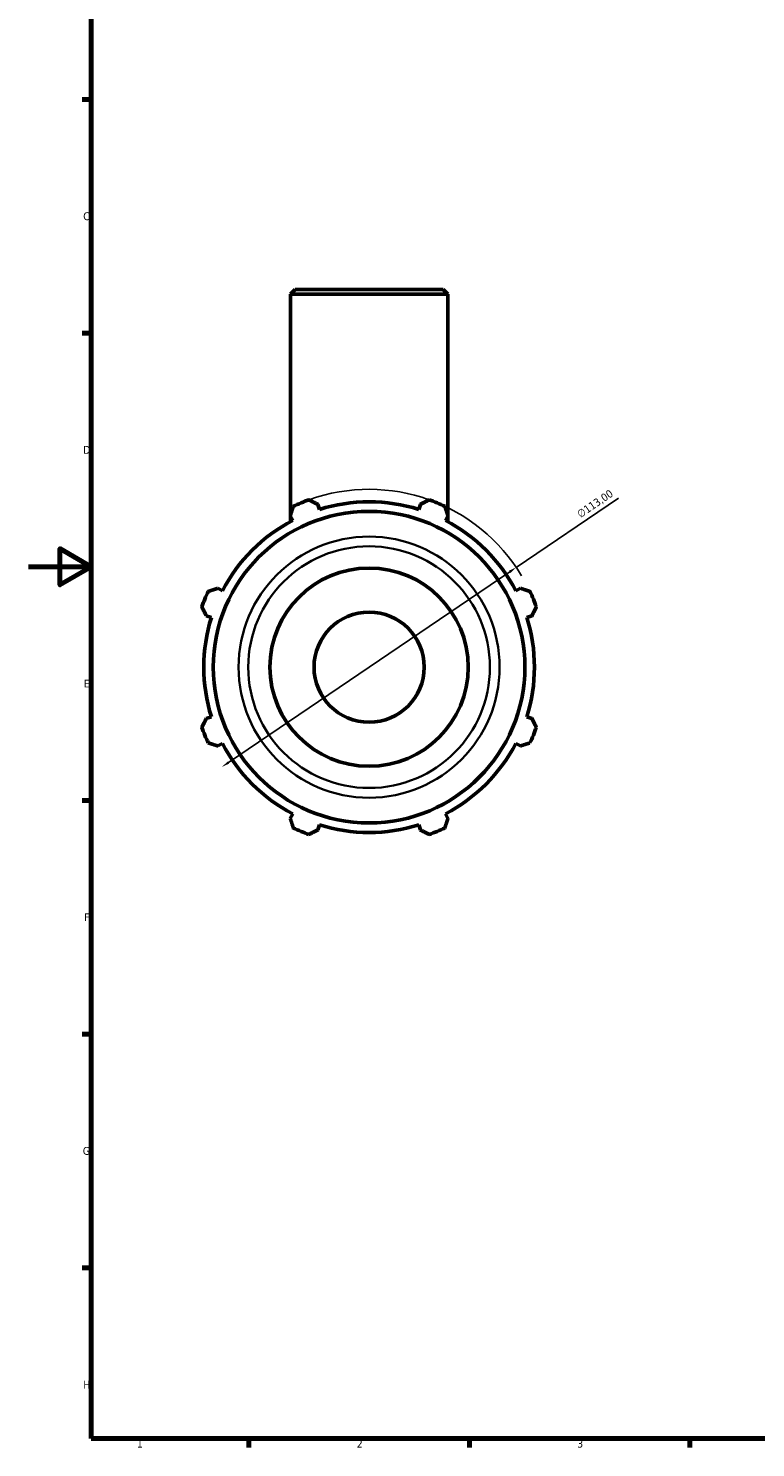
# Model space of a CAD drawing. Header units: millimetres. Extents: x 0 to 931, y 0 to 936.
# Tile 1 of 6: x 0 to 231, y 17 to 468. Entities that reach past the tile are written whole.
import ezdxf

# ---------------------------------------------------------------- set-up
doc = ezdxf.new("R2010")
doc.units = ezdxf.units.MM
for name, color, linetype, lineweight in [('Border (ISO)', 7, 'Continuous', 70), ('Dimension (ISO)', 7, 'Continuous', 25), ('Visible (ISO)', 7, 'Continuous', 50), ('Visible Narrow (ISO)', 7, 'Continuous', 35)]:
    doc.layers.add(name, color=color, linetype=linetype, lineweight=lineweight)
doc.styles.add('Note Text (ISO)', font='tahoma.ttf')
doc.dimstyles.new('Default (ISO)', dxfattribs={"dimtxt": 2.5, "dimasz": 2.5, "dimexe": 3.175, "dimexo": 0, "dimgap": 0.762, "dimtad": 1, "dimrnd": 1e-08, "dimzin": 0, "dimtxsty": 'Note Text (ISO)', "dimcen": 0.09, "dimdle": 10, "dimclrd": 256, "dimclre": 256, "dimclrt": 256, "dimazin": 0, "dimtfac": 1.40208, "dimtmove": 0, "dimatfit": 3, "dimfxl": 1, "dimtolj": 1, "dimtzin": 0, "dimlwd": -1, "dimlwe": -1, "dimarcsym": 0})

# ---------------------------------------------------------------- blocks, each defined once
blk = doc.blocks.new('Borders Default Border')
at = {"layer": 'Border (ISO)'}
for p, q in [((20, 445.5), (17.1, 445.5)), ((20, 371.25), (17.1, 371.25)), ((20, 222.75), (17.1, 222.75)), ((20, 148.5), (17.1, 148.5)), ((20, 74.25), (17.1, 74.25)), ((70.08, 20), (70.08, 17.1)), ((140.17, 20), (140.17, 17.1)), ((210.25, 20), (210.25, 17.1))]:
    blk.add_line(p, q, dxfattribs=at)
at = {"layer": 'Border (ISO)', "flags": 128}
for points in [[(20, 20), (20, 574), (821, 574), (821, 20), (20, 20)], [(0, 297), (20, 297), (10, 302.77), (10, 291.23), (20, 297)]]:
    blk.add_lwpolyline(points, dxfattribs=at)
at = {"layer": 'Border (ISO)', "color": 232, "true_color": 0xca0064, "char_height": 2.5, "attachment_point": 7, "style": 'Note Text (ISO)'}
for s, insert in [('C', (17.43, 407.08)), ('D', (17.43, 332.88)), ('E', (17.64, 258.63)), ('F', (17.7, 184.38)), ('G', (17.31, 110.08)), ('H', (17.44, 35.88)), ('1', (34.48, 17.1)), ('2', (104.37, 17.1)), ('3', (174.43, 17.05))]:
    blk.add_mtext(s, dxfattribs=dict(at, insert=insert))
blk = doc.blocks.new('*D11')
at = {"layer": 'Defpoints', "color": 0, "transparency": 16777216}
for p in [(155.05, 296.8), (61.52, 233.39)]:
    blk.add_point(p, dxfattribs=at)
at = {"layer": 'Dimension (ISO)', "transparency": 16777216}
for p, q in [((155.05, 296.8), (187.54, 318.83)), ((63.58, 234.8), (152.98, 295.4))]:
    blk.add_line(p, q, dxfattribs=at)
blk.add_arc((108.28, 265.1), 56.5, 30.9149, 109.792, dxfattribs=at)
for points in [[(152.74, 295.74), (153.21, 295.05), (155.05, 296.8)], [(63.35, 235.14), (63.82, 234.45), (61.52, 233.39)]]:
    blk.add_solid(points, dxfattribs=at)
at = {"layer": 'Dimension (ISO)', "color": 232, "true_color": 0xca0064, "transparency": 16777216, "insert": (174.03, 314.47), "char_height": 2.5, "attachment_point": 1, "rotation": 34.1346, "style": 'Note Text (ISO)'}
blk.add_mtext('\\A1;∅113,00', dxfattribs=at)

msp = doc.modelspace()

# ---------------------------------------------------------------- linework, layer by layer
at = {"layer": 'Visible (ISO)'}
for p, q in [((84.781, 385.098), (83.281, 383.598)), ((133.281, 383.598), (83.281, 383.598)), ((83.281, 313.348), (83.281, 383.598)), ((84.781, 385.098), (131.781, 385.098)), ((131.781, 385.098), (133.281, 383.598)), ((133.281, 313.348), (133.281, 383.598)), ((92.481, 315.211), (91.971, 316.828)), ((124.592, 316.828), (124.082, 315.211)), ((83.236, 313.21), (84.019, 311.706)), ((83.281, 311.315), (83.281, 313.123)), ((132.544, 311.706), (133.327, 313.21)), ((133.281, 311.315), (133.281, 313.123)), ((61.673, 289.361), (60.17, 290.143)), ((156.393, 290.143), (154.889, 289.361)), ((56.552, 281.408), (58.168, 280.899)), ((158.394, 280.899), (160.011, 281.408)), ((58.168, 249.298), (56.552, 248.788)), ((160.011, 248.788), (158.394, 249.298)), ((60.17, 240.053), (61.673, 240.836)), ((154.889, 240.836), (156.393, 240.053)), ((84.019, 218.49), (83.236, 216.987)), ((133.327, 216.987), (132.544, 218.49)), ((91.971, 213.369), (92.481, 214.985)), ((124.082, 214.985), (124.592, 213.369))]:
    msp.add_line(p, q, dxfattribs=at)
for radius in [49.505, 31.5, 17.5]:
    msp.add_circle((108.281, 265.098), radius, dxfattribs=at)
for radius, start, end in [(56.5, 109.79198, 115.20802), (52.545, 72.5, 107.5), (56.5, 64.79198, 70.20802), (52.545, 117.5, 152.5), (52.545, 27.5, 62.5), (56.5, 154.79198, 160.20802), (56.5, 19.79198, 25.20802), (52.545, 162.5, 197.5), (52.545, 342.5, 17.5), (56.5, 199.79198, 205.20802), (56.5, 334.79198, 340.20802), (52.545, 207.5, 242.5), (52.545, 297.5, 332.5), (56.5, 244.79198, 250.20802), (52.545, 252.5, 287.5), (56.5, 289.79198, 295.20802)]:
    msp.add_arc((108.281, 265.098), radius, start, end, dxfattribs=at)
for points, weights in [([(83.236, 313.21), (83.717, 314.683), (84.218, 316.218)], [1.00197098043, 1.00139382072, 1]), ([(89.15, 318.261), (90.589, 317.53), (91.971, 316.828)], [1, 1.00139382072, 1.00197098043]), ([(124.592, 316.828), (125.973, 317.53), (127.413, 318.261)], [1.00197098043, 1.00139382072, 1]), ([(132.345, 316.218), (132.846, 314.683), (133.327, 313.21)], [1, 1.00139382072, 1.00197098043]), ([(57.162, 289.162), (58.697, 289.663), (60.17, 290.143)], [1, 1.00139382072, 1.00197098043]), ([(156.393, 290.143), (157.866, 289.663), (159.401, 289.162)], [1.00197098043, 1.00139382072, 1]), ([(56.552, 281.408), (55.85, 282.79), (55.119, 284.229)], [1.00197098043, 1.00139382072, 1]), ([(161.444, 284.229), (160.713, 282.79), (160.011, 281.408)], [1, 1.00139382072, 1.00197098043]), ([(55.119, 245.967), (55.85, 247.406), (56.552, 248.788)], [1, 1.00139382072, 1.00197098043]), ([(160.011, 248.788), (160.713, 247.406), (161.444, 245.967)], [1.00197098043, 1.00139382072, 1]), ([(60.17, 240.053), (58.697, 240.534), (57.162, 241.034)], [1.00197098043, 1.00139382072, 1]), ([(159.401, 241.034), (157.866, 240.534), (156.393, 240.053)], [1, 1.00139382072, 1.00197098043]), ([(84.218, 213.979), (83.717, 215.513), (83.236, 216.987)], [1, 1.00139382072, 1.00197098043]), ([(133.327, 216.987), (132.846, 215.513), (132.345, 213.979)], [1.00197098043, 1.00139382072, 1]), ([(91.971, 213.369), (90.589, 212.667), (89.15, 211.936)], [1.00197098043, 1.00139382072, 1]), ([(127.413, 211.936), (125.973, 212.667), (124.592, 213.369)], [1, 1.00139382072, 1.00197098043])]:
    msp.add_rational_spline(points, weights, degree=2, dxfattribs=at)
at = {"layer": 'Visible Narrow (ISO)'}
for radius in [41.48, 38.399]:
    msp.add_circle((108.281, 265.098), radius, dxfattribs=at)

# ---------------------------------------------------------------- block references
msp.add_blockref('Borders Default Border', (0, 0))

# ---------------------------------------------------------------- dimensions: what is measured, and where the dimension line sits
at = {"layer": 'Dimension (ISO)'}
dim = msp.add_diameter_dim_2p(p1=(61.515, 233.394), p2=(155.048, 296.803), dimstyle='Default (ISO)', override={"dimdec": 2, "dimlfac": 1, "dimtp": 0, "dimtm": 0, "dimtdec": 2, "dimatfit": 2}, dxfattribs=at)
dim.commit()
dim.dimension.update_dxf_attribs({"geometry": '*D11', "text_midpoint": (181.583, 314.792), "dimtype": 163})

doc.saveas('drawing.dxf')
